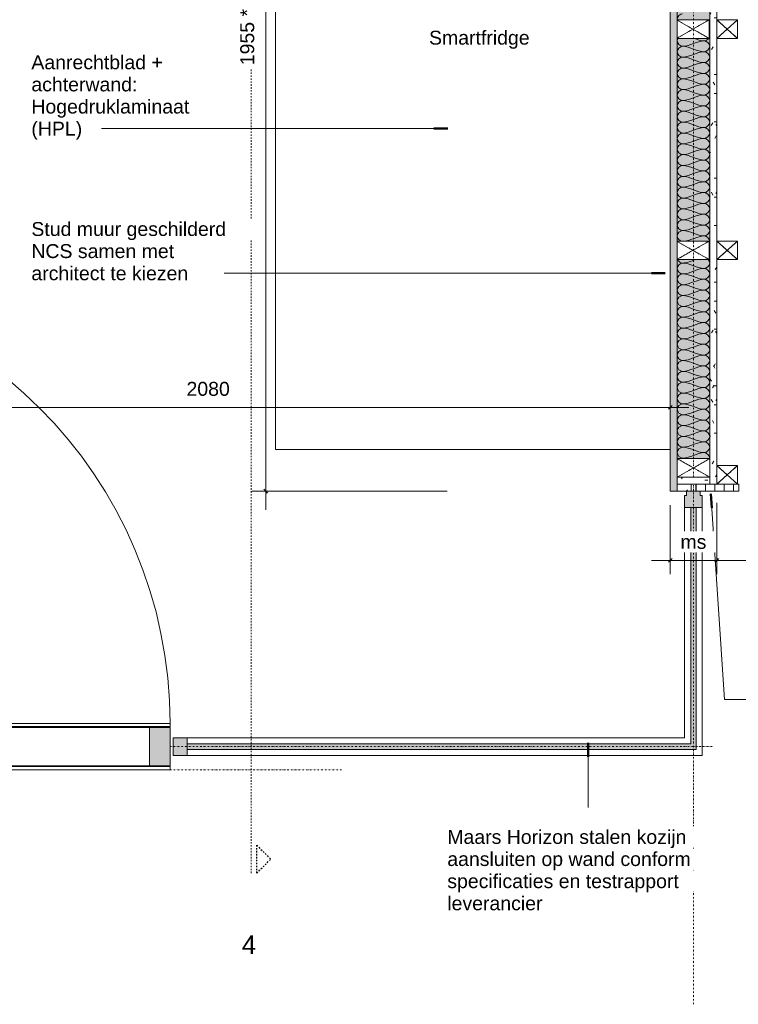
# Model space of a CAD drawing. Header units: millimetres. Extents: x 59062 to 111884, y -9418 to 39851.
# Tile 14 of 23: x 60188 to 61735, y 33244 to 35364. Entities that reach past the tile are written whole.
import ezdxf

# ---------------------------------------------------------------- set-up
doc = ezdxf.new("R2010")
doc.units = ezdxf.units.MM
for name, pattern in [('Dash Dot Dot Small', [7.9375, 3.175, -1.5875, 0, -1.5875, 0, -1.5875]), ('Dash_2_', [6.35, 3.175, -3.175]), ('Hidden', [7.14375, 4.7625, -2.38125])]:
    doc.linetypes.add(name, pattern=pattern)
for name, color, linetype, lineweight in [('A----M-', 8, 'Continuous', 5), ('A----M--20', 8, 'Continuous', 5), ('A09-C---1', 55, 'Dash_2_', 13), ('A09-C---2', 135, 'Dash_2_', 25), ('A09-C---3', 8, 'Dash_2_', 5), ('A09-NT--1', 50, 'Continuous', 50), ('A09-NT--2', 250, 'Continuous', 13), ('A09-NT--3', 7, 'Continuous', 13), ('A29-----1', 250, 'Continuous', 13), ('A31----', 140, 'Continuous', 5), ('A31-----1', 9, 'Continuous', 5), ('A31-----2', 140, 'Continuous', 18), ('A69-----1', 8, 'Continuous', 5), ('A99----', 1, 'Continuous', 5), ('A99-----4', 1, 'Dash Dot Dot Small', 5), ('A99--I-', 1, 'Continuous', 5), ('A99-I--', 30, 'Continuous', 5), ('Detail Items', 1, 'Continuous', 5), ('Detail Items-2', 10, 'Continuous', 5), ('Detail Items-3', 1, 'Hidden', 5), ('Detail Items-4', 1, 'Continuous', 13), ('walls-1', 9, 'Continuous', 5)]:
    doc.layers.add(name, color=color, linetype=linetype, lineweight=lineweight)
doc.styles.add('Arial', font='arial.ttf', dxfattribs={"height": 40})
doc.styles.add('Arial_1', font='arial.ttf', dxfattribs={"height": 30})
doc.dimstyles.new('TD_Diagonal_1_5_mm', dxfattribs={"dimscale": 304.8, "dimtxt": 30.607782, "dimasz": 0.026247, "dimexe": 0.098425, "dimexo": 0.098425, "dimgap": 0.052493, "dimtad": 1, "dimdec": 0, "dimzin": 0, "dimdsep": 46, "dimtxsty": 'Arial_1', "dimblk1": 'OBLIQUE', "dimblk2": 'OBLIQUE', "dimsah": 1, "dimcen": 0.09, "dimdle": 0.131234, "dimazin": 2, "dimtfac": 1, "dimtdec": 4, "dimtix": 1, "dimtmove": 0, "dimatfit": 3, "dimfxl": 1, "dimtvp": 1, "dimtfill": 1, "dimtolj": 1, "dimtzin": 0, "dimarcsym": 2})
doc.dimstyles.new('TD_Diagonal_1_5_mm_2', dxfattribs={"dimscale": 304.8, "dimtxt": 30.607782, "dimasz": 0.026247, "dimexe": 0.098425, "dimexo": 0.098425, "dimgap": 0.052493, "dimtad": 1, "dimdec": 0, "dimzin": 0, "dimdsep": 46, "dimtxsty": 'Arial_1', "dimblk1": 'OBLIQUE', "dimblk2": 'OBLIQUE', "dimsah": 1, "dimcen": 0.09, "dimdle": 0.131234, "dimazin": 2, "dimtfac": 1, "dimtdec": 4, "dimtix": 1, "dimtmove": 2, "dimatfit": 3, "dimfxl": 1, "dimtvp": 1, "dimtfill": 1, "dimtolj": 1, "dimtzin": 0, "dimarcsym": 2})
pattern_1 = [(0, (7164.378, -9925.276), (81.28, 20.32), [6.706, -54.254, 6.706, -54.254, -325.12]), (0, (7164.378, -9925.276), (81.28, 20.32), [-121.92, 6.706, -115.214, 6.706, -54.254, -142.24]), (0, (7164.378, -9925.276), (81.28, 20.32), [-304.8, 6.706, -33.934, 6.706, -94.894]), (120, (7194.858, -9915.116), (-58.237636, 60.230545), [6.706, -54.254, 6.706, -54.254, -325.12]), (120, (7194.858, -9915.116), (-58.237636, 60.230545), [-121.92, 6.706, -115.214, 6.706, -54.254, -142.24]), (120, (7194.858, -9915.116), (-58.237636, 60.230545), [-304.8, 6.706, -33.934, 6.706, -94.894]), (240, (7205.018, -9874.476), (-23.042364, -80.550545), [6.706, -54.254, 6.706, -54.254, -325.12]), (240, (7205.018, -9874.476), (-23.042364, -80.550545), [-121.92, 6.706, -115.214, 6.706, -54.254, -142.24]), (240, (7205.018, -9874.476), (-23.042364, -80.550545), [-304.8, 6.706, -33.934, 6.706, -94.894])]

# ---------------------------------------------------------------- blocks, each defined once
blk = doc.blocks.new('Rectangular Mullion - 00_maars_horizon_onder_profiel-18326944-Pantry Standard A - Plan view')
at = {"layer": 'A31----'}
for p, q in [((61619.3, 33818), (61619.3, 34314)), ((61657.3, 34314), (61657.3, 33780))]:
    blk.add_line(p, q, dxfattribs=at)
blk = doc.blocks.new('Rectangular Mullion - 00_maars_horizon_onder_profiel-18319375-Pantry Standard A - Plan view')
at = {"layer": 'A31-----1'}
blk.add_hatch(color=256, dxfattribs=at).paths.add_polyline_path([(61644.3, 34314), (61657.3, 34314), (61657.3, 34339.5), (61653.1, 34339.5), (61653.1, 34349), (61623.5, 34349), (61623.5, 34339.5), (61619.3, 34339.5), (61619.3, 34314), (61632.3, 34314)])
at = {"layer": 'A31-----2'}
for p, q in [((61623.5, 34349), (61623.5, 34339.5)), ((61643.4, 34349), (61633.3, 34349)), ((61653.1, 34339.5), (61653.1, 34349)), ((61623.5, 34339.5), (61619.3, 34339.5)), ((61619.3, 34339.5), (61619.3, 34314)), ((61657.3, 34339.5), (61653.1, 34339.5)), ((61657.3, 34314), (61657.3, 34339.5)), ((61619.3, 34314), (61657.3, 34314))]:
    blk.add_line(p, q, dxfattribs=at)
blk = doc.blocks.new('NLRS_32_20_DO_deur in glazen wand - glazen deur_MA_02-18318326-Pantry Standard A - Plan view')
at = {"layer": 'A31----'}
h = blk.add_hatch(color=256, dxfattribs=at)
h.paths.add_polyline_path([(60466.9, 33757.6), (60511.4, 33757.6), (60511.4, 33840.4), (60466.9, 33840.4), (60466.9, 33793)])
h.paths.add_polyline_path([(59550.4, 33757.6), (59594.9, 33757.6), (59594.9, 33840.4), (59550.4, 33840.4)])
for p, q in [((59594.9, 33840.4), (60466.9, 33840.4)), ((60466.9, 33757.6), (59594.9, 33757.6))]:
    blk.add_line(p, q, dxfattribs=at)
at = {"layer": 'A31-----2'}
for p, q in [((59550.4, 33849), (60511.4, 33849)), ((59550.4, 33842), (59550.4, 33849)), ((60511.4, 33842), (59550.4, 33842)), ((59550.4, 33840.4), (59594.9, 33840.4)), ((59550.4, 33757.6), (59550.4, 33840.4)), ((59594.9, 33840.4), (59594.9, 33757.6)), ((60466.9, 33840.4), (60511.4, 33840.4)), ((60466.9, 33757.6), (60466.9, 33840.4)), ((60511.4, 33849), (60511.4, 33842)), ((60511.4, 33840.4), (60511.4, 33757.6)), ((59594.9, 33757.6), (59550.4, 33757.6)), ((59550.4, 33756), (60511.4, 33756)), ((59550.4, 33749), (59550.4, 33756)), ((60511.4, 33757.6), (60466.9, 33757.6)), ((60511.4, 33756), (60511.4, 33749)), ((60511.4, 33749), (59550.4, 33749))]:
    blk.add_line(p, q, dxfattribs=at)
at = {"layer": 'A99----'}
blk.add_line((59550.4, 33849), (59550.4, 34810), dxfattribs=at)
blk.add_arc((59550.4, 33849), 961, 360, 90, dxfattribs=at)
blk = doc.blocks.new('Rectangular Mullion - 00_maars_horizon_onder_profiel-18326945-Pantry Standard A - Plan view')
at = {"layer": 'A31----'}
for p, q in [((60548.4, 33818), (61619.3, 33818)), ((61657.3, 33780), (60548.4, 33780))]:
    blk.add_line(p, q, dxfattribs=at)
blk = doc.blocks.new('Rectangular Mullion - 00_maars_horizon-17419093-Pantry Standard A - Plan view')
at = {"layer": 'A31-----1'}
blk.add_hatch(color=256, dxfattribs=at).paths.add_polyline_path([(60518.4, 33780), (60548.4, 33780), (60548.4, 33818), (60518.4, 33818), (60518.4, 33793)])
at = {"layer": 'A31-----2'}
for p, q in [((60548.4, 33818), (60518.4, 33818)), ((60518.4, 33818), (60518.4, 33780)), ((60548.4, 33780), (60548.4, 33818)), ((60518.4, 33780), (60548.4, 33780))]:
    blk.add_line(p, q, dxfattribs=at)
blk = doc.blocks.new('Smartfridge - Smartfridge-18263647-Pantry Standard A - Plan view')
at = {"layer": 'A69-----1'}
for p, q in [((60738.4, 35439), (60738.4, 34439)), ((61588.3, 35439), (60738.4, 35439)), ((60738.4, 34439), (61588.3, 34439))]:
    blk.add_line(p, q, dxfattribs=at)
blk = doc.blocks.new('Afstandsklods - Afstandsklods-18312657-Pantry Standard A - Plan view')
at = {"layer": 'Detail Items'}
for p, q in [((61673.3, 34419), (61603.3, 34419)), ((61603.3, 34379), (61673.3, 34419)), ((61673.3, 34379), (61603.3, 34419))]:
    blk.add_line(p, q, dxfattribs=at)
at = {"layer": 'Detail Items-3'}
for p, q in [((61673.3, 34419), (61603.3, 34419)), ((61603.3, 34419), (61673.3, 34379)), ((61603.3, 34379), (61673.3, 34419))]:
    blk.add_line(p, q, dxfattribs=at)
blk = doc.blocks.new('200DK Boards_ Gypsum - D 1x15 mm Fire Resistant Gypsum Board-18325549-Pantry Standard A - Plan view')
at = {"layer": 'Detail Items'}
h = blk.add_hatch(dxfattribs=at)
h.set_pattern_fill('FP_1', color=256, style=0, pattern_type=2)
h.set_pattern_definition(pattern_1)
h.paths.add_polyline_path([(61673.3, 34364), (61688.3, 34364), (61688.4, 36289), (61673.4, 36289), (61673.3, 34376.5)])
at = {"layer": 'Detail Items-4'}
for p, q in [((61688.4, 35840.4), (61688.4, 36249)), ((61673.4, 36234), (61673.3, 34379)), ((61688.3, 35363.9), (61688.4, 35800.4)), ((61688.3, 34887.5), (61688.3, 35323.9)), ((61688.3, 34404), (61688.3, 34847.5))]:
    blk.add_line(p, q, dxfattribs=at)
blk = doc.blocks.new('Afstandsklods - Afstandsklods-V3-Pantry Standard A - Plan view')
at = {"layer": 'Detail Items'}
for p, q in [((61672.1, 34887.5), (61603.3, 34887.5)), ((61603.3, 34848.2), (61672.1, 34887.5)), ((61672.1, 34847.5), (61603.3, 34886.8)), ((61672.1, 34887.5), (61672.1, 34847.5)), ((61672.1, 34847.5), (61603.3, 34847.5))]:
    blk.add_line(p, q, dxfattribs=at)
at = {"layer": 'Detail Items-3'}
for p, q in [((61672.1, 34887.5), (61603.3, 34887.5)), ((61603.3, 34848.2), (61672.1, 34887.5)), ((61603.3, 34886.8), (61672.1, 34847.5)), ((61672.1, 34847.5), (61672.1, 34887.5)), ((61603.3, 34847.5), (61672.1, 34847.5))]:
    blk.add_line(p, q, dxfattribs=at)
blk = doc.blocks.new('Afstandsklods - Afstandsklods-V4-Pantry Standard A - Plan view')
at = {"layer": 'Detail Items'}
for p, q in [((61672.1, 35363.9), (61603.3, 35363.9)), ((61603.3, 35324.6), (61672.1, 35363.9)), ((61672.1, 35323.9), (61603.3, 35363.3)), ((61672.1, 35363.9), (61672.1, 35323.9)), ((61672.1, 35323.9), (61603.3, 35323.9))]:
    blk.add_line(p, q, dxfattribs=at)
at = {"layer": 'Detail Items-3'}
for p, q in [((61672.1, 35363.9), (61603.3, 35363.9)), ((61603.3, 35324.6), (61672.1, 35363.9)), ((61603.3, 35363.3), (61672.1, 35323.9)), ((61672.1, 35323.9), (61672.1, 35363.9)), ((61603.3, 35323.9), (61672.1, 35323.9))]:
    blk.add_line(p, q, dxfattribs=at)
blk = doc.blocks.new('200DK Boards_ Gypsum - D 1x15 mm Fire Resistant Gypsum Board-V5-Pantry Standard A - Plan view')
at = {"layer": 'Detail Items'}
h = blk.add_hatch(dxfattribs=at)
h.set_pattern_fill('FP_2', color=256, style=0, pattern_type=2)
h.set_pattern_definition(pattern_1)
h.paths.add_polyline_path([(61603.4, 34349), (61633.3, 34349), (61633.3, 34364), (61603.3, 34364), (61603.3, 34349)])
at = {"layer": 'Detail Items-4'}
for p, q in [((61603.3, 34349), (61633.3, 34349)), ((61633.3, 34349), (61633.3, 34364))]:
    blk.add_line(p, q, dxfattribs=at)
blk = doc.blocks.new('200DK Boards_ Plywood - B 15 mm Plywood Poplar-18349657-Pantry Standard A - Plan view')
at = {"layer": 'Detail Items'}
h = blk.add_hatch(dxfattribs=at)
h.set_pattern_fill('FP_3', color=256, style=0, pattern_type=2)
h.set_pattern_definition([(90, (7164.378, -9925.276), (-20, 1e-15), [])])
h.paths.add_polyline_path([(61673.3, 34364), (61643.4, 34364), (61643.4, 34349), (61673.3, 34349)])
h.paths.add_polyline_path([(61736.3, 34349), (61736.3, 34364), (61673.3, 34364), (61673.4, 34349), (61733.4, 34349)])
at = {"layer": 'Detail Items-4'}
for p, q in [((61643.4, 34364), (61643.4, 34349)), ((61643.4, 34349), (61736.3, 34349)), ((61688.4, 34364), (61673.3, 34364)), ((61736.3, 34364), (61733.4, 34364)), ((61736.3, 34349), (61736.3, 34364))]:
    blk.add_line(p, q, dxfattribs=at)
blk = doc.blocks.new('200DK Boards_ Gypsum - D 1x15 mm Fire Resistant Gypsum Board-18327049-Pantry Standard A - Plan view')
at = {"layer": 'Detail Items'}
h = blk.add_hatch(dxfattribs=at)
h.set_pattern_fill('FP_2', color=256, style=0, pattern_type=2)
h.set_pattern_definition(pattern_1)
h.paths.add_polyline_path([(61603.3, 34349), (61603.3, 36304), (61588.3, 36303.8), (61588.4, 34349), (61602.1, 34349)])
at = {"layer": 'Detail Items-4'}
for p, q in [((61603.3, 36304), (61588.3, 36304)), ((61588.3, 36304), (61588.3, 36174)), ((61603.3, 36289), (61603.3, 36304)), ((61603.3, 34379), (61603.3, 36274)), ((61588.3, 36156), (61588.3, 35592)), ((61588.3, 35556), (61588.3, 34349)), ((61588.3, 34349), (61603.3, 34349)), ((61603.3, 34349), (61603.3, 34364))]:
    blk.add_line(p, q, dxfattribs=at)
blk = doc.blocks.new('Afstandsklods - Afstandsklods-18349221-Pantry Standard A - Plan view')
at = {"layer": 'Detail Items'}
for p, q in [((61688.4, 34404), (61688.4, 34364)), ((61733.4, 34404), (61688.4, 34404)), ((61688.4, 34364), (61733.4, 34404)), ((61733.4, 34364), (61688.4, 34404)), ((61733.4, 34404), (61733.4, 34364)), ((61733.4, 34364), (61688.4, 34364))]:
    blk.add_line(p, q, dxfattribs=at)
at = {"layer": 'Detail Items-3'}
for p, q in [((61733.4, 34404), (61688.4, 34404)), ((61688.4, 34404), (61688.4, 34364)), ((61688.4, 34404), (61733.4, 34364)), ((61688.4, 34364), (61733.4, 34404)), ((61733.4, 34364), (61733.4, 34404)), ((61688.4, 34364), (61733.4, 34364))]:
    blk.add_line(p, q, dxfattribs=at)
blk = doc.blocks.new('200DK Boards_ Gypsum - D 1x15 mm Fire Resistant Gypsum Board-18325641-Pantry Standard A - Plan view')
at = {"layer": 'Detail Items'}
h = blk.add_hatch(dxfattribs=at)
h.set_pattern_fill('FP_2', color=256, style=0, pattern_type=2)
h.set_pattern_definition(pattern_1)
h.paths.add_polyline_path([(61632.3, 34364), (61673.3, 34364), (61673.3, 34379), (61603.3, 34379), (61603.4, 34364), (61627.6, 34364)])
at = {"layer": 'Detail Items-4'}
for p, q in [((61603.3, 34379), (61603.3, 34364)), ((61673.3, 34379), (61603.3, 34379)), ((61673.3, 34364), (61673.3, 34379)), ((61603.3, 34364), (61673.3, 34364))]:
    blk.add_line(p, q, dxfattribs=at)
blk = doc.blocks.new('Detail View - Detail - Detail Number-13476530-Pantry Standard A - Plan view')
at = {"layer": 'A09-C---2'}
for p, q in [((62576.3, 33586.5), (62546.3, 33556.5)), ((62576.3, 33526.5), (62576.3, 33586.5)), ((62576.3, 33526.5), (62546.3, 33556.5))]:
    blk.add_line(p, q, dxfattribs=at)
blk = doc.blocks.new('DIMBLOCK13-Pantry Standard A - Plan view')
at = {"layer": 'A----M--20'}
for p, q in [((59508.4, 34505), (59508.4, 34559.3)), ((61588.3, 34505), (61588.3, 34559.3)), ((59468.4, 34529.3), (61628.3, 34529.3)), ((59508.4, 34529.3), (59508.4, 34505)), ((61588.3, 34529.3), (61588.3, 34505))]:
    blk.add_line(p, q, dxfattribs=at)
at = {"layer": 'A----M--20', "lineweight": 35}
for p, q in [((59508.4, 34529.3), (59504.4, 34525.3)), ((59508.4, 34529.3), (59512.4, 34533.3)), ((61588.3, 34529.3), (61584.3, 34525.3)), ((61588.3, 34529.3), (61592.3, 34533.3))]:
    blk.add_line(p, q, dxfattribs=at)
at = {"layer": 'A----M--20', "color": 0, "insert": (60546.8, 34584.3), "char_height": 30, "width": 110.753, "attachment_point": 1, "line_spacing_factor": 0.941778, "style": 'Arial_1', "bg_fill": 3, "box_fill_scale": 1.25, "bg_fill_color": 256, "bg_fill_true_color": 13158600, "bg_fill_transparency": 0}
blk.add_mtext('2080', dxfattribs=at)
blk = doc.blocks.new('_Oblique')
at = {"color": 0, "linetype": 'ByBlock', "lineweight": -2}
blk.add_line((-0.5, -0.5), (0.5, 0.5), dxfattribs=at)
blk = doc.blocks.new('DIMBLOCK15-Pantry Standard A - Plan view')
at = {"layer": 'A----M--20'}
for p, q in [((61108.4, 36304), (60687.4, 36304)), ((60717.4, 34309), (60717.4, 36304)), ((60717.4, 36304), (61108.4, 36304)), ((61108.3, 34349), (60687.4, 34349)), ((60717.4, 34349), (61108.3, 34349))]:
    blk.add_line(p, q, dxfattribs=at)
at = {"layer": 'A----M--20', "lineweight": 35}
for p, q in [((60717.4, 36304), (60713.4, 36308)), ((60717.4, 36304), (60721.4, 36300)), ((60717.4, 34349), (60713.4, 34353)), ((60717.4, 34349), (60721.4, 34345))]:
    blk.add_line(p, q, dxfattribs=at)
at = {"layer": 'A----M--20', "color": 0, "insert": (60662.5, 35266.2), "char_height": 30, "width": 144.657, "attachment_point": 1, "rotation": 90, "line_spacing_factor": 0.941778, "style": 'Arial_1', "bg_fill": 3, "box_fill_scale": 1.25, "bg_fill_color": 256, "bg_fill_true_color": 13158600, "bg_fill_transparency": 0}
blk.add_mtext('1955 *', dxfattribs=at)
blk = doc.blocks.new('DIMBLOCK30-Pantry Standard A - Plan view')
at = {"layer": 'A----M--20'}
for p, q in [((61688.3, 34324), (61688.3, 34169.9)), ((61688.3, 34199.9), (61688.3, 34324)), ((62333.3, 34319), (62333.3, 34169.9)), ((62333.3, 34199.9), (62333.3, 34319)), ((62373.3, 34199.9), (61688.3, 34199.9))]:
    blk.add_line(p, q, dxfattribs=at)
at = {"layer": 'A----M--20', "lineweight": 35}
for p, q in [((61688.3, 34199.9), (61684.3, 34195.9)), ((61688.3, 34199.9), (61692.3, 34203.9)), ((62333.3, 34199.9), (62329.3, 34195.9)), ((62333.3, 34199.9), (62337.3, 34203.9))]:
    blk.add_line(p, q, dxfattribs=at)
at = {"layer": 'A----M--20', "color": 0, "insert": (61976.2, 34254.8), "char_height": 30, "width": 83.065, "attachment_point": 1, "line_spacing_factor": 0.941778, "style": 'Arial_1', "bg_fill": 3, "box_fill_scale": 1.25, "bg_fill_color": 256, "bg_fill_true_color": 13158600, "bg_fill_transparency": 0}
blk.add_mtext('645', dxfattribs=at)
blk = doc.blocks.new('DIMBLOCK31-Pantry Standard A - Plan view')
at = {"layer": 'A----M--20'}
for p, q in [((61588.3, 34319), (61588.3, 34169.9)), ((61588.3, 34199.9), (61588.3, 34319)), ((61688.3, 34324), (61688.3, 34169.9)), ((61688.3, 34199.9), (61688.3, 34324)), ((61688.3, 34199.9), (61548.3, 34199.9))]:
    blk.add_line(p, q, dxfattribs=at)
at = {"layer": 'A----M--20', "lineweight": 35}
for p, q in [((61588.3, 34199.9), (61584.3, 34195.9)), ((61588.3, 34199.9), (61592.3, 34203.9)), ((61688.3, 34199.9), (61684.3, 34195.9)), ((61688.3, 34199.9), (61692.3, 34203.9))]:
    blk.add_line(p, q, dxfattribs=at)
at = {"layer": 'A----M--20', "color": 0, "insert": (61610.3, 34254.8), "char_height": 30, "width": 67.243, "attachment_point": 1, "line_spacing_factor": 0.941778, "style": 'Arial_1', "bg_fill": 3, "box_fill_scale": 1.25, "bg_fill_color": 256, "bg_fill_true_color": 13158600, "bg_fill_transparency": 0}
blk.add_mtext('ms', dxfattribs=at)

msp = doc.modelspace()

# ---------------------------------------------------------------- hatches: boundary and pattern name
at = {"layer": 'Detail Items-2'}
msp.add_hatch(color=256, dxfattribs=at).paths.add_polyline_path([(61673.3, 34409), (61673.3, 36234), (61603.4, 36234), (61603.4, 35840.4), (61672.1, 35840.4), (61672.1, 35800.4), (61603.4, 35800.4), (61603.4, 35363.9), (61672.1, 35363.9), (61672.1, 35323.9), (61603.4, 35323.9), (61603.4, 34887.5), (61672.1, 34887.5), (61672.1, 34847.5), (61603.4, 34847.5), (61603.4, 34419), (61673.3, 34419), (61673.3, 34920)])
at = {"layer": 'walls-1'}
for points in [[(61644.3, 33805), (61644.3, 34314), (61632.3, 34314), (61632.3, 33805)], [(60548.4, 33793), (61644.3, 33793), (61644.3, 33805), (60548.4, 33805)]]:
    msp.add_hatch(color=256, dxfattribs=at).paths.add_polyline_path(points)

# ---------------------------------------------------------------- linework, layer by layer
at = {"layer": 'A09-C---1'}
msp.add_line((60686.1, 33526.5), (60686.2, 38291.9), dxfattribs=at)
msp.add_line((60686.1, 33526.5), (60686.2, 38291.9), dxfattribs=at)
at = {"layer": 'A09-NT--1'}
for p, q in [((61109.3, 35129.6), (61079.3, 35129.6)), ((61577.7, 34818.2), (61547.7, 34818.2)), ((61676, 34343.3), (61677.9, 34313.4)), ((61411.9, 33806.8), (61411.9, 33776.8))]:
    msp.add_line(p, q, dxfattribs=at)
at = {"layer": 'A09-NT--2'}
for p, q in [((60614.7, 35129.6), (60363.9, 35129.6)), ((61109.3, 35129.6), (60614.7, 35129.6)), ((60688.8, 34818.2), (60588.8, 34818.2)), ((61577.7, 34818.2), (60688.8, 34818.2)), ((61676, 34343.3), (61705.4, 33900.4)), ((61705.4, 33900.4), (61800.8, 33900.4)), ((61411.9, 33806.8), (61411.9, 33667.8))]:
    msp.add_line(p, q, dxfattribs=at)
at = {"layer": 'A29-----1'}
for p, q in [((61632.3, 34314), (61632.3, 33805)), ((61644.3, 34314), (61632.3, 34314)), ((61644.3, 33793), (61644.3, 34314)), ((61632.3, 33805), (60548.4, 33805)), ((60548.4, 33805), (60548.4, 33793)), ((60548.4, 33793), (61644.3, 33793))]:
    msp.add_line(p, q, dxfattribs=at)
at = {"layer": 'A99-----4'}
for p, q in [((61638.4, 34379), (61638.4, 36274)), ((61638.4, 33244), (61638.4, 34364)), ((60511.4, 33799), (61681.4, 33799)), ((60511.4, 33749), (60881.4, 33749))]:
    msp.add_line(p, q, dxfattribs=at)
at = {"layer": 'A99-I--'}
for points, knots in [([(61603.5, 35363.9), (61603.4, 35364.4), (61602.9, 35370.6), (61609.5, 35376.9), (61615, 35376.9)], [1.309929, 1.309929, 1.309929, 1.309929, 1.414214, 2.828427, 2.828427, 2.828427, 2.828427]), ([(61615, 35306.9), (61609.5, 35306.9), (61601.3, 35314.7), (61604, 35322.5), (61605.2, 35324.2)], [0, 0, 0, 0, 1.414214, 1.886713, 1.886713, 1.886713, 1.886713]), ([(61613.4, 34887), (61608.4, 34888), (61597.8, 34899.1), (61609.5, 34910.2), (61615, 34910.2)], [0.13768, 0.13768, 0.13768, 0.13768, 1.414214, 2.828427, 2.828427, 2.828427, 2.828427]), ([(61672.3, 34882.6), (61673, 34884), (61674.9, 34891.3), (61667.2, 34898.6), (61661.7, 34898.6)], [1.064625, 1.064625, 1.064625, 1.064625, 1.414214, 2.828427, 2.828427, 2.828427, 2.828427]), ([(61661.7, 34828.6), (61667.2, 34828.6), (61676.2, 34837.1), (61672, 34845.6), (61670.1, 34847.7)], [0, 0, 0, 0, 1.414214, 2.068918, 2.068918, 2.068918, 2.068918]), ([(61673.3, 34419), (61673.3, 34419.4), (61673.8, 34425.6), (61667.2, 34431.9), (61661.7, 34431.9)], [1.311672, 1.311672, 1.311672, 1.311672, 1.414214, 2.828427, 2.828427, 2.828427, 2.828427])]:
    msp.add_open_spline(points, degree=3, knots=knots, dxfattribs=at)
for points in [[(61672.3, 35349.3), (61673, 35350.7), (61673.7, 35353.6), (61673, 35356.4), (61672.3, 35357.8)], [(61639.6, 35323.9), (61646.8, 35321.2), (61654.1, 35318.6), (61661.7, 35318.6)], [(61661.7, 35318.6), (61665, 35318.6), (61668.6, 35320.7), (61670.9, 35323.7)], [(61672.3, 35326), (61673, 35327.3), (61673.7, 35330.2), (61673, 35333.1), (61672.3, 35334.5)], [(61615, 35283.6), (61609.5, 35283.6), (61597.2, 35295.2), (61609.5, 35306.9), (61615, 35306.9)], [(61661.7, 35318.6), (61645.7, 35318.6), (61631.1, 35306.9), (61615, 35306.9)], [(61615, 35306.9), (61631.1, 35306.9), (61645.7, 35295.2), (61661.7, 35295.2)], [(61661.7, 35295.2), (61667.2, 35295.2), (61679.5, 35306.9), (61667.2, 35318.6), (61661.7, 35318.6)], [(61615, 35260.2), (61609.5, 35260.2), (61597.2, 35271.9), (61609.5, 35283.6), (61615, 35283.6)], [(61661.7, 35295.2), (61645.7, 35295.2), (61631.1, 35283.6), (61615, 35283.6)], [(61615, 35283.6), (61631.1, 35283.6), (61645.7, 35271.9), (61661.7, 35271.9)], [(61661.7, 35271.9), (61667.2, 35271.9), (61679.5, 35283.6), (61667.2, 35295.2), (61661.7, 35295.2)], [(61615, 35236.9), (61609.5, 35236.9), (61597.2, 35248.6), (61609.5, 35260.2), (61615, 35260.2)], [(61661.7, 35271.9), (61645.7, 35271.9), (61631.1, 35260.2), (61615, 35260.2)], [(61615, 35260.2), (61631.1, 35260.2), (61645.7, 35248.6), (61661.7, 35248.6)], [(61661.7, 35248.6), (61667.2, 35248.6), (61679.5, 35260.2), (61667.2, 35271.9), (61661.7, 35271.9)], [(61661.7, 35248.6), (61645.7, 35248.6), (61631.1, 35236.9), (61615, 35236.9)], [(61661.7, 35225.2), (61667.2, 35225.2), (61679.5, 35236.9), (61667.2, 35248.6), (61661.7, 35248.6)], [(61615, 35213.6), (61609.5, 35213.6), (61597.2, 35225.2), (61609.5, 35236.9), (61615, 35236.9)], [(61615, 35236.9), (61631.1, 35236.9), (61645.7, 35225.2), (61661.7, 35225.2)], [(61661.7, 35225.2), (61645.7, 35225.2), (61631.1, 35213.6), (61615, 35213.6)], [(61661.7, 35201.9), (61667.2, 35201.9), (61679.5, 35213.6), (61667.2, 35225.2), (61661.7, 35225.2)], [(61615, 35190.2), (61609.5, 35190.2), (61597.2, 35201.9), (61609.5, 35213.6), (61615, 35213.6)], [(61615, 35213.6), (61631.1, 35213.6), (61645.7, 35201.9), (61661.7, 35201.9)], [(61661.7, 35201.9), (61645.7, 35201.9), (61631.1, 35190.2), (61615, 35190.2)], [(61661.7, 35178.6), (61667.2, 35178.6), (61679.5, 35190.2), (61667.2, 35201.9), (61661.7, 35201.9)], [(61615, 35166.9), (61609.5, 35166.9), (61597.2, 35178.6), (61609.5, 35190.2), (61615, 35190.2)], [(61615, 35190.2), (61631.1, 35190.2), (61645.7, 35178.6), (61661.7, 35178.6)], [(61661.7, 35178.6), (61645.7, 35178.6), (61631.1, 35166.9), (61615, 35166.9)], [(61661.7, 35155.2), (61667.2, 35155.2), (61679.5, 35166.9), (61667.2, 35178.6), (61661.7, 35178.6)], [(61615, 35143.6), (61609.5, 35143.6), (61597.2, 35155.2), (61609.5, 35166.9), (61615, 35166.9)], [(61615, 35166.9), (61631.1, 35166.9), (61645.7, 35155.2), (61661.7, 35155.2)], [(61661.7, 35155.2), (61645.7, 35155.2), (61631.1, 35143.6), (61615, 35143.6)], [(61661.7, 35131.9), (61667.2, 35131.9), (61679.5, 35143.6), (61667.2, 35155.2), (61661.7, 35155.2)], [(61615, 35120.2), (61609.5, 35120.2), (61597.2, 35131.9), (61609.5, 35143.6), (61615, 35143.6)], [(61615, 35143.6), (61631.1, 35143.6), (61645.7, 35131.9), (61661.7, 35131.9)], [(61615, 35096.9), (61609.5, 35096.9), (61597.2, 35108.6), (61609.5, 35120.2), (61615, 35120.2)], [(61661.7, 35131.9), (61645.7, 35131.9), (61631.1, 35120.2), (61615, 35120.2)], [(61615, 35120.2), (61631.1, 35120.2), (61645.7, 35108.6), (61661.7, 35108.6)], [(61661.7, 35108.6), (61667.2, 35108.6), (61679.5, 35120.2), (61667.2, 35131.9), (61661.7, 35131.9)], [(61615, 35073.6), (61609.5, 35073.6), (61597.2, 35085.2), (61609.5, 35096.9), (61615, 35096.9)], [(61661.7, 35108.6), (61645.7, 35108.6), (61631.1, 35096.9), (61615, 35096.9)], [(61615, 35096.9), (61631.1, 35096.9), (61645.7, 35085.2), (61661.7, 35085.2)], [(61661.7, 35085.2), (61667.2, 35085.2), (61679.5, 35096.9), (61667.2, 35108.6), (61661.7, 35108.6)], [(61615, 35050.2), (61609.5, 35050.2), (61597.2, 35061.9), (61609.5, 35073.6), (61615, 35073.6)], [(61661.7, 35085.2), (61645.7, 35085.2), (61631.1, 35073.6), (61615, 35073.6)], [(61615, 35073.6), (61631.1, 35073.6), (61645.7, 35061.9), (61661.7, 35061.9)], [(61661.7, 35061.9), (61667.2, 35061.9), (61679.5, 35073.6), (61667.2, 35085.2), (61661.7, 35085.2)], [(61615, 35026.9), (61609.5, 35026.9), (61597.2, 35038.6), (61609.5, 35050.2), (61615, 35050.2)], [(61661.7, 35061.9), (61645.7, 35061.9), (61631.1, 35050.2), (61615, 35050.2)], [(61615, 35050.2), (61631.1, 35050.2), (61645.7, 35038.6), (61661.7, 35038.6)], [(61661.7, 35038.6), (61667.2, 35038.6), (61679.5, 35050.2), (61667.2, 35061.9), (61661.7, 35061.9)], [(61615, 35003.6), (61609.5, 35003.6), (61597.2, 35015.2), (61609.5, 35026.9), (61615, 35026.9)], [(61661.7, 35038.6), (61645.7, 35038.6), (61631.1, 35026.9), (61615, 35026.9)], [(61615, 35026.9), (61631.1, 35026.9), (61645.7, 35015.2), (61661.7, 35015.2)], [(61661.7, 35015.2), (61667.2, 35015.2), (61679.5, 35026.9), (61667.2, 35038.6), (61661.7, 35038.6)], [(61661.7, 35015.2), (61645.7, 35015.2), (61631.1, 35003.6), (61615, 35003.6)], [(61661.7, 34991.9), (61667.2, 34991.9), (61679.5, 35003.6), (61667.2, 35015.2), (61661.7, 35015.2)], [(61615, 34980.2), (61609.5, 34980.2), (61597.2, 34991.9), (61609.5, 35003.6), (61615, 35003.6)], [(61615, 35003.6), (61631.1, 35003.6), (61645.7, 34991.9), (61661.7, 34991.9)], [(61661.7, 34991.9), (61645.7, 34991.9), (61631.1, 34980.2), (61615, 34980.2)], [(61661.7, 34968.6), (61667.2, 34968.6), (61679.5, 34980.2), (61667.2, 34991.9), (61661.7, 34991.9)], [(61615, 34956.9), (61609.5, 34956.9), (61597.2, 34968.6), (61609.5, 34980.2), (61615, 34980.2)], [(61615, 34980.2), (61631.1, 34980.2), (61645.7, 34968.6), (61661.7, 34968.6)], [(61661.7, 34968.6), (61645.7, 34968.6), (61631.1, 34956.9), (61615, 34956.9)], [(61661.7, 34945.2), (61667.2, 34945.2), (61679.5, 34956.9), (61667.2, 34968.6), (61661.7, 34968.6)], [(61615, 34933.6), (61609.5, 34933.6), (61597.2, 34945.2), (61609.5, 34956.9), (61615, 34956.9)], [(61615, 34956.9), (61631.1, 34956.9), (61645.7, 34945.2), (61661.7, 34945.2)], [(61661.7, 34945.2), (61645.7, 34945.2), (61631.1, 34933.6), (61615, 34933.6)], [(61661.7, 34921.9), (61667.2, 34921.9), (61679.5, 34933.6), (61667.2, 34945.2), (61661.7, 34945.2)], [(61615, 34910.2), (61609.5, 34910.2), (61597.2, 34921.9), (61609.5, 34933.6), (61615, 34933.6)], [(61615, 34933.6), (61631.1, 34933.6), (61645.7, 34921.9), (61661.7, 34921.9)], [(61661.7, 34921.9), (61645.7, 34921.9), (61631.1, 34910.2), (61615, 34910.2)], [(61661.7, 34898.6), (61667.2, 34898.6), (61679.5, 34910.2), (61667.2, 34921.9), (61661.7, 34921.9)], [(61615, 34910.2), (61631.1, 34910.2), (61645.7, 34898.6), (61661.7, 34898.6)], [(61661.7, 34898.6), (61646.7, 34898.6), (61633, 34888.4), (61618.1, 34887)], [(61672.3, 34859.3), (61673, 34860.7), (61673.7, 34863.6), (61673, 34866.4), (61672.3, 34867.8)], [(61615, 34816.9), (61609.5, 34816.9), (61597.2, 34828.6), (61609.5, 34840.2), (61615, 34840.2)], [(61615, 34840.2), (61611, 34840.2), (61606.6, 34843.4), (61604.5, 34847.3)], [(61642.2, 34847.5), (61633.3, 34844.2), (61624.4, 34840.2), (61615, 34840.2)], [(61615, 34840.2), (61631.1, 34840.2), (61645.7, 34828.6), (61661.7, 34828.6)], [(61615, 34793.6), (61609.5, 34793.6), (61597.2, 34805.2), (61609.5, 34816.9), (61615, 34816.9)], [(61661.7, 34828.6), (61645.7, 34828.6), (61631.1, 34816.9), (61615, 34816.9)], [(61615, 34816.9), (61631.1, 34816.9), (61645.7, 34805.2), (61661.7, 34805.2)], [(61661.7, 34805.2), (61667.2, 34805.2), (61679.5, 34816.9), (61667.2, 34828.6), (61661.7, 34828.6)], [(61615, 34770.2), (61609.5, 34770.2), (61597.2, 34781.9), (61609.5, 34793.6), (61615, 34793.6)], [(61661.7, 34805.2), (61645.7, 34805.2), (61631.1, 34793.6), (61615, 34793.6)], [(61615, 34793.6), (61631.1, 34793.6), (61645.7, 34781.9), (61661.7, 34781.9)], [(61661.7, 34781.9), (61667.2, 34781.9), (61679.5, 34793.6), (61667.2, 34805.2), (61661.7, 34805.2)], [(61661.7, 34781.9), (61645.7, 34781.9), (61631.1, 34770.2), (61615, 34770.2)], [(61661.7, 34758.6), (61667.2, 34758.6), (61679.5, 34770.2), (61667.2, 34781.9), (61661.7, 34781.9)], [(61615, 34746.9), (61609.5, 34746.9), (61597.2, 34758.6), (61609.5, 34770.2), (61615, 34770.2)], [(61615, 34770.2), (61631.1, 34770.2), (61645.7, 34758.6), (61661.7, 34758.6)], [(61661.7, 34758.6), (61645.7, 34758.6), (61631.1, 34746.9), (61615, 34746.9)], [(61661.7, 34735.2), (61667.2, 34735.2), (61679.5, 34746.9), (61667.2, 34758.6), (61661.7, 34758.6)], [(61615, 34723.6), (61609.5, 34723.6), (61597.2, 34735.2), (61609.5, 34746.9), (61615, 34746.9)], [(61615, 34746.9), (61631.1, 34746.9), (61645.7, 34735.2), (61661.7, 34735.2)], [(61661.7, 34735.2), (61645.7, 34735.2), (61631.1, 34723.6), (61615, 34723.6)], [(61661.7, 34711.9), (61667.2, 34711.9), (61679.5, 34723.6), (61667.2, 34735.2), (61661.7, 34735.2)], [(61615, 34700.2), (61609.5, 34700.2), (61597.2, 34711.9), (61609.5, 34723.6), (61615, 34723.6)], [(61615, 34723.6), (61631.1, 34723.6), (61645.7, 34711.9), (61661.7, 34711.9)], [(61661.7, 34711.9), (61645.7, 34711.9), (61631.1, 34700.2), (61615, 34700.2)], [(61661.7, 34688.6), (61667.2, 34688.6), (61679.5, 34700.2), (61667.2, 34711.9), (61661.7, 34711.9)], [(61615, 34676.9), (61609.5, 34676.9), (61597.2, 34688.6), (61609.5, 34700.2), (61615, 34700.2)], [(61615, 34700.2), (61631.1, 34700.2), (61645.7, 34688.6), (61661.7, 34688.6)], [(61661.7, 34688.6), (61645.7, 34688.6), (61631.1, 34676.9), (61615, 34676.9)], [(61661.7, 34665.2), (61667.2, 34665.2), (61679.5, 34676.9), (61667.2, 34688.6), (61661.7, 34688.6)], [(61615, 34653.6), (61609.5, 34653.6), (61597.2, 34665.2), (61609.5, 34676.9), (61615, 34676.9)], [(61615, 34676.9), (61631.1, 34676.9), (61645.7, 34665.2), (61661.7, 34665.2)], [(61615, 34630.2), (61609.5, 34630.2), (61597.2, 34641.9), (61609.5, 34653.6), (61615, 34653.6)], [(61661.7, 34665.2), (61645.7, 34665.2), (61631.1, 34653.6), (61615, 34653.6)], [(61615, 34653.6), (61631.1, 34653.6), (61645.7, 34641.9), (61661.7, 34641.9)], [(61661.7, 34641.9), (61667.2, 34641.9), (61679.5, 34653.6), (61667.2, 34665.2), (61661.7, 34665.2)], [(61615, 34606.9), (61609.5, 34606.9), (61597.2, 34618.6), (61609.5, 34630.2), (61615, 34630.2)], [(61661.7, 34641.9), (61645.7, 34641.9), (61631.1, 34630.2), (61615, 34630.2)], [(61615, 34630.2), (61631.1, 34630.2), (61645.7, 34618.6), (61661.7, 34618.6)], [(61661.7, 34618.6), (61667.2, 34618.6), (61679.5, 34630.2), (61667.2, 34641.9), (61661.7, 34641.9)], [(61615, 34583.6), (61609.5, 34583.6), (61597.2, 34595.2), (61609.5, 34606.9), (61615, 34606.9)], [(61661.7, 34618.6), (61645.7, 34618.6), (61631.1, 34606.9), (61615, 34606.9)], [(61615, 34606.9), (61631.1, 34606.9), (61645.7, 34595.2), (61661.7, 34595.2)], [(61661.7, 34595.2), (61667.2, 34595.2), (61679.5, 34606.9), (61667.2, 34618.6), (61661.7, 34618.6)], [(61615, 34560.2), (61609.5, 34560.2), (61597.2, 34571.9), (61609.5, 34583.6), (61615, 34583.6)], [(61661.7, 34595.2), (61645.7, 34595.2), (61631.1, 34583.6), (61615, 34583.6)], [(61615, 34583.6), (61631.1, 34583.6), (61645.7, 34571.9), (61661.7, 34571.9)], [(61661.7, 34571.9), (61667.2, 34571.9), (61679.5, 34583.6), (61667.2, 34595.2), (61661.7, 34595.2)], [(61615, 34536.9), (61609.5, 34536.9), (61597.2, 34548.6), (61609.5, 34560.2), (61615, 34560.2)], [(61661.7, 34571.9), (61645.7, 34571.9), (61631.1, 34560.2), (61615, 34560.2)], [(61615, 34560.2), (61631.1, 34560.2), (61645.7, 34548.6), (61661.7, 34548.6)], [(61661.7, 34548.6), (61667.2, 34548.6), (61679.5, 34560.2), (61667.2, 34571.9), (61661.7, 34571.9)], [(61661.7, 34548.6), (61645.7, 34548.6), (61631.1, 34536.9), (61615, 34536.9)], [(61661.7, 34525.2), (61667.2, 34525.2), (61679.5, 34536.9), (61667.2, 34548.6), (61661.7, 34548.6)], [(61615, 34513.6), (61609.5, 34513.6), (61597.2, 34525.2), (61609.5, 34536.9), (61615, 34536.9)], [(61615, 34536.9), (61631.1, 34536.9), (61645.7, 34525.2), (61661.7, 34525.2)], [(61661.7, 34525.2), (61645.7, 34525.2), (61631.1, 34513.6), (61615, 34513.6)], [(61661.7, 34501.9), (61667.2, 34501.9), (61679.5, 34513.6), (61667.2, 34525.2), (61661.7, 34525.2)], [(61615, 34490.2), (61609.5, 34490.2), (61597.2, 34501.9), (61609.5, 34513.6), (61615, 34513.6)], [(61615, 34513.6), (61631.1, 34513.6), (61645.7, 34501.9), (61661.7, 34501.9)], [(61661.7, 34501.9), (61645.7, 34501.9), (61631.1, 34490.2), (61615, 34490.2)], [(61661.7, 34478.6), (61667.2, 34478.6), (61679.5, 34490.2), (61667.2, 34501.9), (61661.7, 34501.9)], [(61615, 34466.9), (61609.5, 34466.9), (61597.2, 34478.6), (61609.5, 34490.2), (61615, 34490.2)], [(61615, 34490.2), (61631.1, 34490.2), (61645.7, 34478.6), (61661.7, 34478.6)], [(61661.7, 34478.6), (61645.7, 34478.6), (61631.1, 34466.9), (61615, 34466.9)], [(61661.7, 34455.2), (61667.2, 34455.2), (61679.5, 34466.9), (61667.2, 34478.6), (61661.7, 34478.6)], [(61615, 34443.6), (61609.5, 34443.6), (61597.2, 34455.2), (61609.5, 34466.9), (61615, 34466.9)], [(61615, 34466.9), (61631.1, 34466.9), (61645.7, 34455.2), (61661.7, 34455.2)], [(61661.7, 34455.2), (61645.7, 34455.2), (61631.1, 34443.6), (61615, 34443.6)], [(61661.7, 34431.9), (61667.2, 34431.9), (61679.5, 34443.6), (61667.2, 34455.2), (61661.7, 34455.2)], [(61615, 34420.2), (61609.5, 34420.2), (61597.2, 34431.9), (61609.5, 34443.6), (61615, 34443.6)], [(61615, 34443.6), (61631.1, 34443.6), (61645.7, 34431.9), (61661.7, 34431.9)], [(61611.6, 34419.5), (61612.7, 34420), (61613.9, 34420.2), (61615, 34420.2)], [(61661.7, 34431.9), (61645.7, 34431.9), (61631.1, 34420.2), (61615, 34420.2)], [(61615, 34420.2), (61617.2, 34420.2), (61619.4, 34420), (61621.6, 34419.6)]]:
    msp.add_open_spline(points, degree=3, dxfattribs=at)

# ---------------------------------------------------------------- block references
at = {"layer": 'A09-C---2', "extrusion": (0, 0, -1), "rotation": 0.001387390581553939}
msp.add_blockref('Detail View - Detail - Detail Number-13476530-Pantry Standard A - Plan view', (-123273.7, -1.5), dxfattribs=at)
msp.add_blockref('Detail View - Detail - Detail Number-13476530-Pantry Standard A - Plan view', (-123273.7, -1.5), dxfattribs=at)
at = {"layer": 'A31----'}
for name in ['NLRS_32_20_DO_deur in glazen wand - glazen deur_MA_02-18318326-Pantry Standard A - Plan view', 'Rectangular Mullion - 00_maars_horizon_onder_profiel-18319375-Pantry Standard A - Plan view', 'Rectangular Mullion - 00_maars_horizon_onder_profiel-18326944-Pantry Standard A - Plan view', 'Rectangular Mullion - 00_maars_horizon-17419093-Pantry Standard A - Plan view', 'Rectangular Mullion - 00_maars_horizon_onder_profiel-18326945-Pantry Standard A - Plan view']:
    msp.add_blockref(name, (0, 0), dxfattribs=at)
at = {"layer": 'A69-----1'}
msp.add_blockref('Smartfridge - Smartfridge-18263647-Pantry Standard A - Plan view', (0, 0), dxfattribs=at)
at = {"layer": 'Detail Items'}
for name, p in [('200DK Boards_ Gypsum - D 1x15 mm Fire Resistant Gypsum Board-18327049-Pantry Standard A - Plan view', (0, 0)), ('200DK Boards_ Gypsum - D 1x15 mm Fire Resistant Gypsum Board-18325549-Pantry Standard A - Plan view', (0, 0)), ('Afstandsklods - Afstandsklods-V4-Pantry Standard A - Plan view', (0, 0)), ('Afstandsklods - Afstandsklods-18349221-Pantry Standard A - Plan view', (0, 960)), ('Afstandsklods - Afstandsklods-V3-Pantry Standard A - Plan view', (0, 0)), ('Afstandsklods - Afstandsklods-18349221-Pantry Standard A - Plan view', (0, 483.5)), ('Afstandsklods - Afstandsklods-18312657-Pantry Standard A - Plan view', (0, 0)), ('Afstandsklods - Afstandsklods-18349221-Pantry Standard A - Plan view', (0, 0)), ('200DK Boards_ Gypsum - D 1x15 mm Fire Resistant Gypsum Board-18325641-Pantry Standard A - Plan view', (0, 0)), ('200DK Boards_ Gypsum - D 1x15 mm Fire Resistant Gypsum Board-V5-Pantry Standard A - Plan view', (0, 0)), ('200DK Boards_ Plywood - B 15 mm Plywood Poplar-18349657-Pantry Standard A - Plan view', (0, 0))]:
    msp.add_blockref(name, p, dxfattribs=at)

# ---------------------------------------------------------------- texts
at = {"layer": 'A09-C---3', "insert": (60665.8, 33392.3), "char_height": 40, "width": 38.481, "attachment_point": 1, "style": 'Arial'}
msp.add_mtext('4', dxfattribs=at)
msp.add_mtext('4', dxfattribs=at)
at = {"layer": 'A09-NT--3', "char_height": 30, "attachment_point": 1, "style": 'Arial_1', "bg_fill": 3, "box_fill_scale": 1.25, "bg_fill_color": 256, "bg_fill_true_color": 13158600, "bg_fill_transparency": 0}
for s, insert, width in [('Aanrechtblad + ', (60212.8, 35287.5), 355.949), ('achterwand: ', (60212.8, 35239.9), 290.211), ('Hogedruklaminaat ', (60212.8, 35192.2), 423.291), ('Stud muur geschilderd', (60212.8, 34928.5), 508.27)]:
    msp.add_mtext(s, dxfattribs=dict(at, insert=insert, width=width))

# ---------------------------------------------------------------- next in the draw order: texts
for s, insert, width in [('(HPL)', (60212.8, 35144.6), 134.684), ('NCS samen met ', (60212.8, 34880.9), 388.017), ('architect te kiezen', (60212.8, 34833.2), 407.257), ('Maars Horizon stalen kozijn ', (61108.3, 33619.4), 634.937)]:
    msp.add_mtext(s, dxfattribs=dict(at, insert=insert, width=width))

# ---------------------------------------------------------------- next in the draw order: dimensions: what is measured, and where the dimension line sits
at = {"layer": 'A----M-'}
dim = msp.add_linear_dim(base=(61588.3, 34529.3), p1=(59508.4, 34535), p2=(61588.3, 34535), dimstyle='TD_Diagonal_1_5_mm_2', override={"dimpost": '<>', "dimfxl": 2079.986329}, dxfattribs=at)
dim.commit()
dim.dimension.update_dxf_attribs({"geometry": 'DIMBLOCK13-Pantry Standard A - Plan view', "text_midpoint": (60602.1, 34564.3), "dimtype": 160})
dim = msp.add_linear_dim(base=(61688.3, 34199.9), p1=(62333.3, 34349), p2=(61688.3, 34354), angle=0, dimstyle='TD_Diagonal_1_5_mm', override={"dimpost": '<>', "dimfxl": 645.01938}, dxfattribs=at)
dim.commit()
dim.dimension.update_dxf_attribs({"geometry": 'DIMBLOCK30-Pantry Standard A - Plan view', "text_midpoint": (62010.8, 34231.2)})

# ---------------------------------------------------------------- next in the draw order: texts
at = {"layer": 'A09-NT--3', "insert": (61108.3, 33571.8), "char_height": 30, "width": 649.367, "attachment_point": 1, "style": 'Arial_1', "bg_fill": 3, "box_fill_scale": 1.25, "bg_fill_color": 256, "bg_fill_true_color": 13158600, "bg_fill_transparency": 0}
msp.add_mtext('aansluiten op wand conform ', dxfattribs=at)

# ---------------------------------------------------------------- next in the draw order: dimensions: what is measured, and where the dimension line sits
at = {"layer": 'A----M-'}
dim = msp.add_linear_dim(base=(60717.4, 36304), p1=(61138.3, 34349), p2=(61138.4, 36304), angle=90, dimstyle='TD_Diagonal_1_5_mm', override={"dimpost": '<>*', "dimfxl": 1955}, dxfattribs=at)
dim.commit()
dim.dimension.update_dxf_attribs({"geometry": 'DIMBLOCK15-Pantry Standard A - Plan view', "text_midpoint": (60686.1, 35326.5)})
dim = msp.add_linear_dim(base=(61588.3, 34199.9), p1=(61688.3, 34354), p2=(61588.3, 34349), text='ms', dimstyle='TD_Diagonal_1_5_mm', override={"dimpost": '<>', "dimfxl": 100.125072}, dxfattribs=at)
dim.commit()
dim.dimension.update_dxf_attribs({"geometry": 'DIMBLOCK31-Pantry Standard A - Plan view', "text_midpoint": (61638.3, 34231.1)})

# ---------------------------------------------------------------- next in the draw order: texts
at = {"layer": 'A09-NT--3', "insert": (61108.3, 33524.2), "char_height": 30, "width": 615.696, "attachment_point": 1, "style": 'Arial_1', "bg_fill": 3, "box_fill_scale": 1.25, "bg_fill_color": 256, "bg_fill_true_color": 13158600, "bg_fill_transparency": 0}
msp.add_mtext('specificaties en testrapport ', dxfattribs=at)
at = {"layer": 'A99--I-', "insert": (61069, 35340.5), "char_height": 30, "width": 262.953, "attachment_point": 1, "style": 'Arial_1', "bg_fill": 3, "box_fill_scale": 1.25, "bg_fill_color": 256, "bg_fill_true_color": 13158600, "bg_fill_transparency": 0}
msp.add_mtext('Smartfridge', dxfattribs=at)

# ---------------------------------------------------------------- next in the draw order: texts
at = {"layer": 'A09-NT--3', "insert": (61108.3, 33476.5), "char_height": 30, "width": 259.747, "attachment_point": 1, "style": 'Arial_1', "bg_fill": 3, "box_fill_scale": 1.25, "bg_fill_color": 256, "bg_fill_true_color": 13158600, "bg_fill_transparency": 0}
msp.add_mtext('leverancier ', dxfattribs=at)

doc.saveas('drawing.dxf')
